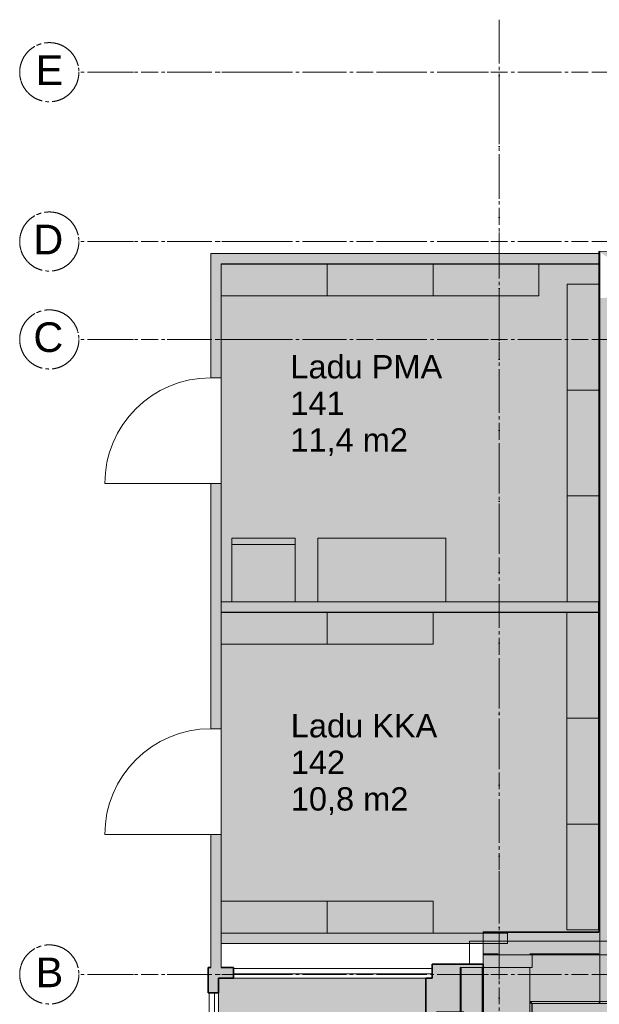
# Model space of a CAD drawing. Header units: millimetres. Extents: x -469965 to -394737, y -22321 to 14469.
# Tile 246 of 256: x -441506 to -436031, y -12885 to -3581. Entities that reach past the tile are written whole.
import ezdxf
from ezdxf.enums import TextEntityAlignment as Align

# ---------------------------------------------------------------- set-up
doc = ezdxf.new("R2010")
doc.units = ezdxf.units.MM
doc.header["$MEASUREMENT"] = 0
for name, pattern in [('CENTER', [254, 158.75, -31.75, 31.75, -31.75]), ('Dashed', [564.444447, 282.222223, -282.222223]), ('Dot & Dashed', [670.277762, 352.777767, -176.388884, 0, -141.111112])]:
    doc.linetypes.add(name, pattern=pattern)
for name, color, linetype, lineweight in [('A-06-TELJED_Pen_No__253', 7, 'Continuous', 13), ('ARCHICAD Zone Stamps_Pen_No__1', 7, 'Continuous', 13), ('New_A-AREA.IFC Model_Pen_No__1', 7, 'Continuous', 13), ('New_A-WALL.IFC Model_Pen_No__1', 7, 'Continuous', 13), ('New_A-WALL.IFC Model_Pen_No__27', 7, 'Continuous', 35), ('New_ARCHICAD Doors_Pen_No__1', 7, 'Continuous', 13), ('New_ARCHICAD Doors_Pen_No__22', 255, 'Continuous', 35), ('New_ARCHICAD Windows_Pen_No__1', 7, 'Continuous', 13), ('New_I-WALL.IFC Model_Pen_No__1', 7, 'Continuous', 13), ('SA Furniture & Equipment_Pen_No__1', 7, 'Continuous', 13)]:
    doc.layers.add(name, color=color, linetype=linetype, lineweight=lineweight)
for name, color, linetype in [('A-AREA.IFC Model', 7, 'Continuous'), ('New_A-AREA.IFC Model', 7, 'Continuous'), ('New_A-FLOR.IFC Model', 7, 'Continuous'), ('New_A-WALL.IFC Model', 7, 'Continuous'), ('New_ARCHICAD Doors', 7, 'Continuous'), ('New_I-WALL.IFC Model', 7, 'Continuous'), ('SA Furniture & Equipment', 7, 'Continuous')]:
    doc.layers.add(name, color=color, linetype=linetype)
for name, color, linetype, lineweight, true_color in [('New_A-AREA.IFC Model_Pen_No__160', 7, 'Continuous', 0, 0xe8e8e8), ('New_A-FLOR.IFC Model_Pen_No__89', 7, 'Continuous', 20, 0x71cebe), ('New_A-WALL.IFC Model_Pen_No__160', 7, 'Continuous', 0, 0xe8e8e8), ('New_I-WALL.IFC Model_Pen_No__160', 7, 'Continuous', 0, 0xe8e8e8)]:
    doc.layers.add(name, color=color, linetype=linetype, lineweight=lineweight, true_color=true_color)
doc.styles.add('GENERATED_STYLE_1', font='arial.ttf')
doc.styles.add('GENERATED_STYLE_2', font='arial.ttf')

# ---------------------------------------------------------------- blocks, each defined once
blk = doc.blocks.new('Vastuvõtt_102_1', base_point=(-433333.9, -15624.1))
at = {"layer": 'A-AREA.IFC Model', "linetype": 'Continuous', "lineweight": 0, "true_color": 0xffffff}
for points in [[(-435183.2, -12877.5), (-433683.2, -12877.5), (-433683.2, -12327.5), (-435183.2, -12327.5)], [(-435183.2, -12877.5), (-433683.2, -12877.5), (-433683.2, -12327.5), (-435183.2, -12327.5)], [(-433683.2, -12877.5), (-432833.2, -12877.5), (-432833.2, -12327.5), (-433683.2, -12327.5)], [(-433683.2, -12877.5), (-432833.2, -12877.5), (-432833.2, -12327.5), (-433683.2, -12327.5)], [(-430765.5, -18298.8), (-430765.5, -14718.8), (-431165.5, -14718.8), (-431165.5, -18298.8)], [(-431380.8, -18427.6), (-435870.8, -18427.6), (-435870.8, -18887.6), (-431380.8, -18887.6)], [(-428397.2, -18427.6), (-429897.2, -18427.6), (-429897.2, -18887.6), (-428397.2, -18887.6)]]:
    blk.add_hatch(color=7, dxfattribs=at).paths.add_polyline_path(points)
h = blk.add_hatch(color=7, dxfattribs=at)
h.paths.add_polyline_path([(-433176.5, -12877.5), (-436668.1, -12877.5), (-436668, -18427.6), (-435870.8, -18427.6), (-435680.8, -18471.6), (-431380.8, -18471.6), (-431380.8, -18427.6), (-431165.5, -18427.6), (-431165.5, -18298.8), (-430765.5, -18298.8), (-430765.5, -18427.6), (-427931.7, -18427.6), (-427931.7, -12877.5), (-431039.5, -12877.5)])
h.paths.add_polyline_path([(-430840.5, -16827.5), (-431090.5, -16827.5), (-431090.5, -16577.5), (-430840.5, -16577.5)], flags=0)
h.paths.add_polyline_path([(-430765.5, -14718.8), (-431039.5, -14718.8), (-431039.5, -14132.8), (-430765.5, -14132.8)], flags=0)
at = {"layer": 'ARCHICAD Zone Stamps_Pen_No__1', "color": 7, "lineweight": 13, "style": 'GENERATED_STYLE_1'}
for tag, p in [('ROOM_NAME', (-433333.9, -15674.4)), ('ROOM_NUMBER', (-433333.9, -16020.1)), ('ROOM_AREA', (-433333.9, -16365.8))]:
    blk.add_attdef(tag, text='', height=220, dxfattribs=at).set_placement(p, align=Align.TOP_LEFT)
blk = doc.blocks.new('Slab_3', base_point=(-406582.9, -12877.5))
at = {"layer": 'New_A-FLOR.IFC Model_Pen_No__89', "color": 123, "linetype": 'Dashed', "lineweight": 20, "true_color": 0x71cebe, "flags": 128}
blk.add_lwpolyline([(-406582.9, -12877.5), (-436667.1, -12877.5), (-436667.1, -18427.6), (-406582.9, -18427.6)], close=True, dxfattribs=at)
blk = doc.blocks.new('Lift_103_6', base_point=(-438649, -13676.4))
at = {"layer": 'A-AREA.IFC Model', "linetype": 'Continuous', "lineweight": 0, "true_color": 0xffffff}
blk.add_hatch(color=7, dxfattribs=at).paths.add_polyline_path([(-439628.1, -14716.4), (-437669.8, -14716.4), (-437669.8, -12636.4), (-439628.1, -12636.4)])
at = {"layer": 'ARCHICAD Zone Stamps_Pen_No__1', "color": 7, "lineweight": 13, "style": 'GENERATED_STYLE_1'}
for tag, p in [('ROOM_NAME', (-438649, -13726.7)), ('ROOM_NUMBER', (-438649, -14072.4)), ('ROOM_AREA', (-438649, -14418.1))]:
    blk.add_attdef(tag, text='', height=220, dxfattribs=at).set_placement(p, align=Align.TOP_LEFT)
blk = doc.blocks.new('Ladu PMA_141_30', base_point=(-438949.7, -6700))
at = {"layer": 'A-AREA.IFC Model', "linetype": 'Continuous', "lineweight": 0, "true_color": 0xe6ebee}
blk.add_hatch(color=254, dxfattribs=at).paths.add_polyline_path([(-436035.9, -5889.9), (-439603.1, -5889.9), (-439603.1, -9081.2), (-436035.9, -9081.2)])
at = {"layer": 'ARCHICAD Zone Stamps_Pen_No__1', "color": 7, "lineweight": 13, "style": 'GENERATED_STYLE_1'}
for tag, p in [('ROOM_NAME', (-438949.7, -6750.3)), ('ROOM_NUMBER', (-438949.7, -7096)), ('ROOM_AREA', (-438949.7, -7441.7))]:
    blk.add_attdef(tag, text='', height=220, dxfattribs=at).set_placement(p, align=Align.TOP_LEFT)
blk = doc.blocks.new('Ladu KKA_142_31', base_point=(-438945.4, -10092.3))
at = {"layer": 'A-AREA.IFC Model', "linetype": 'Continuous', "lineweight": 0, "true_color": 0xe6f3ff}
blk.add_hatch(color=7, dxfattribs=at).paths.add_polyline_path([(-436035.9, -12198.5), (-436035.9, -9181.2), (-439603.1, -9181.2), (-439603.1, -12211.4), (-436897.1, -12211.4), (-436897.1, -12198.5)])
at = {"layer": 'ARCHICAD Zone Stamps_Pen_No__1', "color": 7, "lineweight": 13, "style": 'GENERATED_STYLE_1'}
for tag, p in [('ROOM_NAME', (-438945.4, -10142.6)), ('ROOM_NUMBER', (-438945.4, -10488.3)), ('AC_TextStyle_1', (-438945.4, -10834))]:
    blk.add_attdef(tag, text='', height=220, dxfattribs=at).set_placement(p, align=Align.TOP_LEFT)
blk = doc.blocks.new('Slab_11', base_point=(-436667.1, -12877.5))
at = {"layer": 'New_A-FLOR.IFC Model_Pen_No__89', "color": 123, "linetype": 'Continuous', "lineweight": 20, "true_color": 0x71cebe, "flags": 128}
blk.add_lwpolyline([(-436667.1, -12877.5), (-436667.1, -18427.6), (-403385.3, -18427.6), (-403385.3, -12877.5)], close=True, dxfattribs=at)
blk = doc.blocks.new('Wall_22', base_point=(-437006.6, -12647.5))
at = {"layer": 'New_A-WALL.IFC Model_Pen_No__160', "linetype": 'Continuous', "lineweight": 0, "true_color": 0x747474}
for points in [[(-436667.1, -12857.5), (-435696.4, -12857.5), (-435696.4, -12417.5), (-436667.1, -12417.5)], [(-436667.1, -12877.5), (-435696.4, -12877.5), (-435696.4, -12857.5), (-436667.1, -12857.5)]]:
    blk.add_hatch(color=8, dxfattribs=at).paths.add_polyline_path(points)
at = {"layer": 'New_A-WALL.IFC Model_Pen_No__1', "color": 7, "linetype": 'Continuous', "lineweight": 13}
blk.add_line((-436667.1, -12857.5), (-435696.4, -12857.5), dxfattribs=at)
at = {"layer": 'New_A-WALL.IFC Model_Pen_No__1', "color": 7, "linetype": 'Continuous', "lineweight": 13, "flags": 128}
for points in [[(-435696.4, -12417.5), (-436667.1, -12417.5)], [(-436667.1, -12417.5), (-436667.1, -12538)], [(-435696.4, -12877.5), (-435696.4, -12417.5)], [(-436667.1, -12877.5), (-435696.4, -12877.5)]]:
    blk.add_lwpolyline(points, dxfattribs=at)
blk = doc.blocks.new('Simple Door Opening_2')
at = {"layer": 'New_ARCHICAD Doors_Pen_No__1', "color": 7, "linetype": 'Continuous', "lineweight": 13}
for p, q in [((-713.4, 460), (-713.4, 440)), ((-713.4, 440), (-713.4, 0)), ((713.4, 460), (713.4, 440)), ((713.4, 440), (713.4, 0))]:
    blk.add_line(p, q, dxfattribs=at)
blk = doc.blocks.new('Simple Door Opening_3')
at = {"layer": 'New_ARCHICAD Doors_Pen_No__1', "color": 7, "linetype": 'Continuous', "lineweight": 13}
for p, q in [((-400, 460), (-400, 440)), ((-400, 440), (-400, 0)), ((400, 460), (400, 440)), ((400, 440), (400, 0))]:
    blk.add_line(p, q, dxfattribs=at)
blk = doc.blocks.new('Wall_27', base_point=(-436897, -18657.6))
at = {"layer": 'New_A-WALL.IFC Model_Pen_No__160', "linetype": 'Continuous', "lineweight": 0, "true_color": 0x747474}
for points in [[(-436687.1, -12207.5), (-437121, -12207.5), (-436985.5, -12407.5), (-436687.1, -12407.5)], [(-436687.1, -12857.5), (-437127.1, -12857.5), (-437127.1, -13075.7), (-436687.1, -13075.7)], [(-436680.6, -12857.5), (-436687.1, -12857.5), (-436687.1, -12877.5), (-436667.1, -12877.5)], [(-436667.1, -12877.5), (-436687.1, -12877.5), (-436687.1, -13075.7), (-436667.1, -13075.7)], [(-436680.6, -12857.5), (-436667.1, -12877.5), (-436667.1, -12857.5)], [(-436687, -14502.5), (-437127, -14502.5), (-437127, -18427.6), (-436687, -18427.6)], [(-436667, -14502.5), (-436687, -14502.5), (-436687, -18427.6), (-436667, -18427.6)]]:
    blk.add_hatch(color=8, dxfattribs=at).paths.add_polyline_path(points)
at = {"layer": 'New_A-WALL.IFC Model_Pen_No__1', "color": 7, "linetype": 'Continuous', "lineweight": 13}
for p, q in [((-436687.1, -12857.5), (-436680.6, -12857.5)), ((-436687.1, -13075.7), (-436687.1, -12857.5)), ((-436687.1, -13075.7), (-437127.1, -13075.7)), ((-436667.1, -13075.7), (-436687.1, -13075.7)), ((-436687, -14502.5), (-437127, -14502.5)), ((-436687, -18427.6), (-436687, -14502.5)), ((-436667, -14502.5), (-436687, -14502.5))]:
    blk.add_line(p, q, dxfattribs=at)
at = {"layer": 'New_A-WALL.IFC Model_Pen_No__1', "color": 7, "linetype": 'Continuous', "lineweight": 13, "flags": 128}
for points in [[(-437127.1, -12857.5), (-437127.1, -13075.7)], [(-436667.1, -13075.7), (-436667.1, -12877.5)], [(-437127, -14502.5), (-437127, -18427.6)], [(-436667, -18427.6), (-436667, -14502.5)]]:
    blk.add_lwpolyline(points, dxfattribs=at)
at = {"layer": 'New_ARCHICAD Doors', "color": 7, "linetype": 'Continuous', "lineweight": 13, "xscale": -0.9999999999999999, "zscale": 1000, "rotation": 270.0011021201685}
for name, p in [('Simple Door Opening_2', (-437127, -13789.1)), ('Simple Door Opening_3', (-437127, -14032))]:
    blk.add_blockref(name, p, dxfattribs=at)
blk = doc.blocks.new('Wall_45', base_point=(-437668.8, -12636.4))
at = {"layer": 'New_A-WALL.IFC Model_Pen_No__160', "linetype": 'Continuous', "lineweight": 0, "true_color": 0x747474}
blk.add_hatch(color=8, dxfattribs=at).paths.add_polyline_path([(-437668.8, -12636.4), (-437668.8, -12957.4), (-437310.2, -12957.4), (-437310.2, -13075.7), (-437127.1, -13075.7), (-437127.1, -12506.4), (-437608.8, -12506.4), (-437608.8, -12636.4)])
at = {"layer": 'New_A-WALL.IFC Model_Pen_No__27', "color": 7, "linetype": 'Continuous', "lineweight": 35, "flags": 128}
for points in [[(-437127.1, -12506.4), (-437608.8, -12506.4)], [(-437608.8, -12506.4), (-437608.8, -12536.4)], [(-437127.1, -13075.7), (-437127.1, -12506.4)], [(-437668.8, -12636.4), (-437668.8, -12957.4)], [(-437608.8, -12636.4), (-437668.8, -12636.4)], [(-437568.8, -12957.4), (-437310.2, -12957.4)], [(-437310.2, -12957.4), (-437310.2, -13075.7)], [(-437310.2, -13075.7), (-437127.1, -13075.7)]]:
    blk.add_lwpolyline(points, dxfattribs=at)
blk = doc.blocks.new('Wall_47', base_point=(-437006.6, -18657.6))
at = {"layer": 'New_A-AREA.IFC Model_Pen_No__160', "linetype": 'Continuous', "lineweight": 0, "true_color": 0x747474}
for points in [[(-437337.1, -12538), (-437346.1, -12538), (-437346.1, -13075.7), (-437337.1, -13075.7)], [(-437337.1, -12538), (-437337.1, -13075.7), (-437137.1, -13075.7), (-437137.1, -12538)], [(-437137.1, -12538), (-437137.1, -13075.7), (-436687.1, -13075.7), (-436687.1, -12538)], [(-436667.1, -12538), (-436687.1, -12538), (-436687.1, -13075.7), (-436667.1, -13075.7)], [(-437346.1, -18887.6), (-437337.1, -18881.5), (-437337.1, -14486.2), (-437346.1, -14486.2)], [(-437137.1, -14486.2), (-437337.1, -14486.2), (-437337.1, -18447.6), (-437137.1, -18447.6)], [(-436687.1, -14486.2), (-437137.1, -14486.2), (-437137.1, -18447.6), (-436696.6, -18447.6), (-436687.1, -18441.1)], [(-436667.1, -14486.2), (-436687.1, -14486.2), (-436687.1, -18427.6), (-436667.1, -18427.6)], [(-437137.1, -18746), (-437137.1, -18887.6), (-436687.1, -18887.6), (-436687.1, -18447.6), (-436696.6, -18447.6)], [(-436696.6, -18447.6), (-437137.1, -18447.6), (-437137.1, -18746)], [(-436687.1, -18441.1), (-436696.6, -18447.6), (-436687.1, -18447.6)], [(-436687.1, -18441.1), (-436687.1, -18447.6), (-436667.1, -18447.6), (-436667.1, -18427.6)], [(-436687.1, -18441.1), (-436667.1, -18427.6), (-436687.1, -18427.6)], [(-437337.1, -18881.5), (-437337.1, -18887.6), (-437137.1, -18887.6), (-437137.1, -18746)], [(-437337.1, -18881.5), (-437346.1, -18887.6), (-437337.1, -18887.6)]]:
    blk.add_hatch(color=8, dxfattribs=at).paths.add_polyline_path(points)
at = {"layer": 'New_A-AREA.IFC Model_Pen_No__1', "color": 7, "linetype": 'Continuous', "lineweight": 13}
for p, q in [((-437337.1, -13075.7), (-437337.1, -12538)), ((-437137.1, -13075.7), (-437137.1, -12538)), ((-436687.1, -13075.7), (-436687.1, -12538)), ((-437337.1, -18881.5), (-437337.1, -14486.2)), ((-437137.1, -18447.6), (-437137.1, -14486.2)), ((-436687.1, -18441.1), (-436687.1, -14486.2))]:
    blk.add_line(p, q, dxfattribs=at)
at = {"layer": 'New_A-AREA.IFC Model_Pen_No__1', "color": 7, "linetype": 'Continuous', "lineweight": 13, "flags": 128}
for points in [[(-437337.1, -12538), (-437346.1, -12538)], [(-437346.1, -12538), (-437346.1, -13075.7)], [(-437137.1, -12538), (-437337.1, -12538)], [(-436687.1, -12538), (-437137.1, -12538)], [(-436667.1, -12538), (-436687.1, -12538)], [(-436667.1, -13075.7), (-436667.1, -12877.5)], [(-437346.1, -14486.2), (-437346.1, -18887.6)], [(-436667.1, -18427.6), (-436667.1, -14486.2)]]:
    blk.add_lwpolyline(points, dxfattribs=at)
at = {"layer": 'New_A-WALL.IFC Model_Pen_No__1', "color": 7, "linetype": 'Continuous', "lineweight": 13}
for p, q in [((-436687.1, -18447.6), (-436687.1, -18441.1)), ((-437137.1, -18887.6), (-437137.1, -18746)), ((-437337.1, -18887.6), (-437337.1, -18881.5))]:
    blk.add_line(p, q, dxfattribs=at)
at = {"layer": 'New_A-WALL.IFC Model_Pen_No__1', "color": 7, "linetype": 'Continuous', "lineweight": 13, "flags": 128}
for points in [[(-437346.1, -18887.6), (-437337.1, -18887.6)], [(-437337.1, -18887.6), (-437137.1, -18887.6)], [(-437137.1, -18887.6), (-436687.1, -18887.6)]]:
    blk.add_lwpolyline(points, dxfattribs=at)
blk = doc.blocks.new('Wall_52', base_point=(-436897.1, -12538))
at = {"layer": 'New_A-WALL.IFC Model_Pen_No__160', "linetype": 'Continuous', "lineweight": 0, "true_color": 0x747474}
for points in [[(-437121, -12207.5), (-437127.1, -12198.5), (-437127.1, -12207.5)], [(-437121, -12207.5), (-436035.9, -12207.5), (-436035.9, -12198.5), (-437127.1, -12198.5)], [(-437127.1, -12207.5), (-437127.1, -12407.5), (-436985.5, -12407.5), (-437121, -12207.5)], [(-436687.1, -12407.5), (-436035.9, -12407.5), (-436035.9, -12207.5), (-436687.1, -12207.5)], [(-437127.1, -12407.5), (-437127.1, -12857.5), (-436687.1, -12857.5), (-436687.1, -12848), (-436985.5, -12407.5)], [(-436687.1, -12407.5), (-436985.5, -12407.5), (-436687.1, -12848)], [(-436687.1, -12848), (-436680.6, -12857.5), (-436035.9, -12857.5), (-436035.9, -12407.5), (-436687.1, -12407.5)], [(-436680.6, -12857.5), (-436687.1, -12848), (-436687.1, -12857.5)], [(-436667.1, -12877.5), (-436035.9, -12877.5), (-436035.9, -12857.5), (-436667.1, -12857.5)]]:
    blk.add_hatch(color=8, dxfattribs=at).paths.add_polyline_path(points)
at = {"layer": 'New_A-WALL.IFC Model_Pen_No__1', "color": 7, "linetype": 'Continuous', "lineweight": 13}
for p, q in [((-437127.1, -12207.5), (-437121, -12207.5)), ((-437121, -12207.5), (-436035.9, -12207.5)), ((-437127.1, -12407.5), (-436985.5, -12407.5)), ((-436687.1, -12407.5), (-436035.9, -12407.5)), ((-436687.1, -12857.5), (-436680.6, -12857.5)), ((-436680.6, -12857.5), (-436035.9, -12857.5))]:
    blk.add_line(p, q, dxfattribs=at)
at = {"layer": 'New_A-WALL.IFC Model_Pen_No__1', "color": 7, "linetype": 'Continuous', "lineweight": 13, "flags": 128}
for points in [[(-437127.1, -12198.5), (-437127.1, -12207.5)], [(-436035.9, -12198.5), (-437127.1, -12198.5)], [(-437127.1, -12207.5), (-437127.1, -12407.5)], [(-437127.1, -12407.5), (-437127.1, -12857.5)], [(-436667.1, -12877.5), (-436035.9, -12877.5)]]:
    blk.add_lwpolyline(points, dxfattribs=at)
blk = doc.blocks.new('Door (Wall) 25')
at = {"layer": 'New_ARCHICAD Doors_Pen_No__22', "color": 255, "linetype": 'Continuous', "lineweight": 35}
blk.add_line((425, 0), (425, 850), dxfattribs=at)
blk.add_arc((425, 0), 850, 90, 180, dxfattribs=at)
blk = doc.blocks.new('Door (Wall) 26')
at = {"layer": 'New_ARCHICAD Doors_Pen_No__1', "color": 7, "linetype": 'Continuous', "lineweight": 13}
for p, q in [((-750, -450), (750, -450)), ((-750, -540), (-750, -450)), ((187.5, -405), (67.5, -405)), ((67.5, -405), (67.5, -410)), ((67.5, -410), (162.5, -410)), ((150, -448), (150, -450)), ((200, -448), (150, -448)), ((162.5, -410), (162.5, -448)), ((187.5, -448), (187.5, -405)), ((200, -450), (200, -448)), ((750, -450), (750, -540)), ((750, -540), (-750, -540)), ((67.5, -540), (67.5, -545)), ((67.5, -545), (187.5, -545)), ((187.5, -545), (187.5, -540))]:
    blk.add_line(p, q, dxfattribs=at)
blk = doc.blocks.new('Wall_58', base_point=(-435696.4, -12602.5))
at = {"layer": 'New_I-WALL.IFC Model_Pen_No__160', "linetype": 'Continuous', "lineweight": 0, "true_color": 0x747474}
for points in [[(-435826.9, -12347.5), (-435826.9, -12708.2), (-435381.6, -12347.5)], [(-435376.9, -12347.5), (-435381.6, -12347.5), (-435826.9, -12708.2), (-435826.9, -12857.5), (-435376.9, -12857.5)], [(-435376.9, -12343.7), (-435356.9, -12327.5), (-435376.9, -12327.5)], [(-435356.9, -12327.5), (-435376.9, -12343.7), (-435376.9, -12347.5), (-435356.9, -12347.5)], [(-435376.9, -12857.5), (-435182.2, -12857.5), (-435182.2, -12347.5), (-435376.9, -12347.5)], [(-435356.9, -12347.5), (-435182.2, -12347.5), (-435182.2, -12327.5), (-435356.9, -12327.5)], [(-432832.2, -12347.5), (-432166.1, -12347.5), (-432166.1, -12327.5), (-432832.2, -12327.5)], [(-432832.2, -12857.5), (-432166.1, -12857.5), (-432166.1, -12347.5), (-432832.2, -12347.5)], [(-436026.9, -12857.5), (-436035.9, -12857.5), (-436035.9, -12877.5), (-436026.9, -12870.2)], [(-435826.9, -12877.5), (-435182.2, -12877.5), (-435182.2, -12857.5), (-435826.9, -12857.5)], [(-432832.2, -12877.5), (-432166.1, -12877.5), (-432166.1, -12857.5), (-432832.2, -12857.5)]]:
    blk.add_hatch(color=8, dxfattribs=at).paths.add_polyline_path(points)
at = {"layer": 'New_I-WALL.IFC Model_Pen_No__1', "color": 7, "linetype": 'Continuous', "lineweight": 13}
for p, q in [((-435376.9, -12343.7), (-435376.9, -12347.5)), ((-435376.9, -12347.5), (-435356.9, -12347.5)), ((-435356.9, -12347.5), (-435182.2, -12347.5)), ((-435182.2, -12877.5), (-435182.2, -12327.5)), ((-432832.2, -12877.5), (-432832.2, -12327.5)), ((-432832.2, -12347.5), (-432166.1, -12347.5)), ((-435826.9, -12708.2), (-435826.9, -12857.5)), ((-435826.9, -12857.5), (-435376.9, -12857.5)), ((-435376.9, -12857.5), (-435182.2, -12857.5)), ((-432832.2, -12857.5), (-432166.1, -12857.5))]:
    blk.add_line(p, q, dxfattribs=at)
at = {"layer": 'New_I-WALL.IFC Model_Pen_No__1', "color": 7, "linetype": 'Continuous', "lineweight": 13, "flags": 128}
for points in [[(-435182.2, -12327.5), (-435356.9, -12327.5)], [(-432586.9, -12327.5), (-432832.2, -12327.5)], [(-435826.9, -12877.5), (-435182.2, -12877.5)], [(-432832.2, -12877.5), (-432166.1, -12877.5)]]:
    blk.add_lwpolyline(points, dxfattribs=at)
at = {"layer": 'New_ARCHICAD Doors_Pen_No__1', "color": 7, "linetype": 'Continuous', "lineweight": 13, "zscale": 1000}
blk.add_blockref('Door (Wall) 26', (-434432.2, -12327.5), dxfattribs=at)
at = {"layer": 'New_ARCHICAD Doors_Pen_No__22', "color": 255, "linetype": 'Continuous', "lineweight": 35, "zscale": 1000}
blk.add_blockref('Door (Wall) 25', (-433257.2, -12327.5), dxfattribs=at)
blk = doc.blocks.new('Wall_65', base_point=(-435696.4, -12602.5))
at = {"layer": 'New_A-WALL.IFC Model_Pen_No__160', "linetype": 'Continuous', "lineweight": 0, "true_color": 0x747474}
for points in [[(-435826.9, -5765.2), (-436026.9, -5770.5), (-436026.9, -5776.6), (-435826.9, -5906.8)], [(-435376.9, -5753.1), (-435826.9, -5765.2), (-435826.9, -5906.8), (-435386.5, -6193.5), (-435376.9, -6193.2)], [(-436035.9, -5770.8), (-436026.9, -5776.6), (-436026.9, -5770.5)], [(-436026.9, -12857.5), (-436026.9, -5776.6), (-436035.9, -5770.8), (-436035.9, -12857.5)], [(-435386.5, -6193.5), (-435826.9, -5906.8), (-435826.9, -6205.3)], [(-436026.9, -6210.7), (-436026.9, -12857.5), (-436011.3, -12857.5), (-435826.9, -12708.2), (-435826.9, -6205.3)], [(-435826.9, -6205.3), (-435826.9, -12347.5), (-435381.6, -12347.5), (-435376.9, -12343.7), (-435376.9, -6199.7), (-435386.5, -6193.5)], [(-435376.9, -6193.2), (-435386.5, -6193.5), (-435376.9, -6199.7)], [(-435376.9, -6213.2), (-435376.9, -12327.5), (-435356.9, -12327.5), (-435356.9, -6212.7)], [(-435376.9, -12343.7), (-435381.6, -12347.5), (-435376.9, -12347.5)], [(-435826.9, -12708.2), (-436011.3, -12857.5), (-435826.9, -12857.5)], [(-436035.9, -12877.5), (-436026.9, -12877.5), (-436026.9, -12870.2)], [(-435826.9, -12857.5), (-436011.3, -12857.5), (-436026.9, -12870.2), (-436026.9, -12877.5), (-435826.9, -12877.5)], [(-436026.9, -12857.5), (-436026.9, -12870.2), (-436011.3, -12857.5)]]:
    blk.add_hatch(color=8, dxfattribs=at).paths.add_polyline_path(points)
at = {"layer": 'New_A-WALL.IFC Model_Pen_No__1', "color": 7, "linetype": 'Continuous', "lineweight": 13}
for p, q in [((-435826.9, -5765.2), (-435826.9, -5906.8)), ((-436026.9, -5770.5), (-436026.9, -5776.6)), ((-436026.9, -12857.5), (-436026.9, -5776.6)), ((-435826.9, -12708.2), (-435826.9, -6205.3)), ((-435376.9, -6193.2), (-435376.9, -6199.7)), ((-435376.9, -12343.7), (-435376.9, -6199.7))]:
    blk.add_line(p, q, dxfattribs=at)
at = {"layer": 'New_A-WALL.IFC Model_Pen_No__1', "color": 7, "linetype": 'Continuous', "lineweight": 13, "flags": 128}
for points in [[(-436026.9, -5770.5), (-435826.9, -5765.2)], [(-435826.9, -5765.2), (-435376.9, -5753.1)], [(-436035.9, -5770.8), (-436026.9, -5770.5)], [(-436035.9, -5770.8), (-436035.9, -12198.5)], [(-435356.9, -7679.1), (-435356.9, -6212.7)], [(-435356.9, -12327.5), (-435356.9, -7979.1)]]:
    blk.add_lwpolyline(points, dxfattribs=at)
at = {"layer": 'New_I-WALL.IFC Model_Pen_No__1', "color": 7, "linetype": 'Continuous', "lineweight": 13}
for p, q in [((-435376.9, -12343.7), (-435376.9, -12347.5)), ((-435826.9, -12708.2), (-435826.9, -12857.5)), ((-436026.9, -12870.2), (-436026.9, -12877.5))]:
    blk.add_line(p, q, dxfattribs=at)
at = {"layer": 'New_I-WALL.IFC Model_Pen_No__1', "color": 7, "linetype": 'Continuous', "lineweight": 13, "flags": 128}
for points in [[(-436035.9, -12877.5), (-436026.9, -12877.5)], [(-436026.9, -12877.5), (-435826.9, -12877.5)]]:
    blk.add_lwpolyline(points, dxfattribs=at)
blk = doc.blocks.new('Wall_105', base_point=(-436897.1, -12261.4))
at = {"layer": 'New_A-WALL.IFC Model_Pen_No__160', "linetype": 'Continuous', "lineweight": 0, "true_color": 0x747474}
for points in [[(-436897.1, -12211.4), (-439602.1, -12211.4), (-439602.1, -12212.4), (-436897.1, -12212.4)], [(-436897.1, -12212.4), (-439602.1, -12212.4), (-439602.1, -12310.4), (-436897.1, -12310.4)], [(-436897.1, -12310.4), (-439602.1, -12310.4), (-439602.1, -12311.4), (-436897.1, -12311.4)]]:
    blk.add_hatch(color=8, dxfattribs=at).paths.add_polyline_path(points)
at = {"layer": 'New_A-WALL.IFC Model_Pen_No__1', "color": 7, "linetype": 'Continuous', "lineweight": 13}
for p, q in [((-436897.1, -12212.4), (-439602.1, -12212.4)), ((-436897.1, -12310.4), (-439602.1, -12310.4))]:
    blk.add_line(p, q, dxfattribs=at)
at = {"layer": 'New_A-WALL.IFC Model_Pen_No__1', "color": 7, "linetype": 'Continuous', "lineweight": 13, "flags": 128}
for points in [[(-436897.1, -12211.4), (-439602.1, -12211.4)], [(-436897.1, -12311.4), (-436897.1, -12211.4)], [(-439602.1, -12311.4), (-436897.1, -12311.4)]]:
    blk.add_lwpolyline(points, dxfattribs=at)
blk = doc.blocks.new('Door (Wall) 49')
at = {"layer": 'New_ARCHICAD Doors_Pen_No__1', "color": 7, "linetype": 'Continuous', "lineweight": 13}
blk.add_line((500, 0), (500, 1000), dxfattribs=at)
blk.add_arc((500, 0), 1000, 90, 180, dxfattribs=at)
blk = doc.blocks.new('Door (Wall) 50')
at = {"layer": 'New_ARCHICAD Doors_Pen_No__1', "color": 7, "linetype": 'Continuous', "lineweight": 13}
blk.add_line((500, 0), (500, 1000), dxfattribs=at)
blk.add_arc((500, 0), 1000, 90, 180, dxfattribs=at)
blk = doc.blocks.new('Wall_106', base_point=(-439652.1, -12586.4))
at = {"layer": 'New_A-WALL.IFC Model_Pen_No__160', "linetype": 'Continuous', "lineweight": 0, "true_color": 0x747474}
for points in [[(-439701.1, -6964.9), (-439701.1, -5790.9), (-439702.1, -5789.9), (-439702.1, -6964.9)], [(-439603.1, -6964.9), (-439603.1, -5888.9), (-439701.1, -5790.9), (-439701.1, -6964.9)], [(-439602.1, -6964.9), (-439602.1, -5889.9), (-439603.1, -5888.9), (-439603.1, -6964.9)], [(-439701.1, -10281.2), (-439701.1, -7964.9), (-439702.1, -7964.9), (-439702.1, -10281.2)], [(-439603.1, -10281.2), (-439603.1, -7964.9), (-439701.1, -7964.9), (-439701.1, -10281.2)], [(-439602.1, -10281.2), (-439602.1, -7964.9), (-439603.1, -7964.9), (-439603.1, -10281.2)], [(-439701.1, -12536.4), (-439701.1, -11281.2), (-439702.1, -11281.2), (-439702.1, -12536.4)], [(-439603.1, -12536.4), (-439603.1, -11281.2), (-439701.1, -11281.2), (-439701.1, -12536.4)], [(-439602.1, -12536.4), (-439602.1, -11281.2), (-439603.1, -11281.2), (-439603.1, -12536.4)]]:
    blk.add_hatch(color=8, dxfattribs=at).paths.add_polyline_path(points)
at = {"layer": 'New_A-WALL.IFC Model_Pen_No__1', "color": 7, "linetype": 'Continuous', "lineweight": 13}
for p, q in [((-439701.1, -6964.9), (-439701.1, -5790.9)), ((-439603.1, -6964.9), (-439603.1, -5888.9)), ((-439602.1, -6964.9), (-439702.1, -6964.9)), ((-439602.1, -7964.9), (-439702.1, -7964.9)), ((-439701.1, -10281.2), (-439701.1, -7964.9)), ((-439603.1, -10281.2), (-439603.1, -7964.9)), ((-439602.1, -10281.2), (-439702.1, -10281.2)), ((-439602.1, -11281.2), (-439702.1, -11281.2)), ((-439701.1, -12536.4), (-439701.1, -11281.2)), ((-439603.1, -12536.4), (-439603.1, -11281.2))]:
    blk.add_line(p, q, dxfattribs=at)
at = {"layer": 'New_A-WALL.IFC Model_Pen_No__1', "color": 7, "linetype": 'Continuous', "lineweight": 13, "flags": 128}
for points in [[(-439702.1, -5789.9), (-439702.1, -6964.9)], [(-439602.1, -6964.9), (-439602.1, -5889.9)], [(-439702.1, -7964.9), (-439702.1, -10281.2)], [(-439602.1, -9081.2), (-439602.1, -7964.9)], [(-439602.1, -10281.2), (-439602.1, -9181.2)], [(-439702.1, -11281.2), (-439702.1, -12536.4)], [(-439602.1, -12211.4), (-439602.1, -11281.2)], [(-439602.1, -12536.4), (-439602.1, -12311.4)]]:
    blk.add_lwpolyline(points, dxfattribs=at)
at = {"layer": 'New_ARCHICAD Doors_Pen_No__1', "color": 7, "linetype": 'Continuous', "lineweight": 13, "xscale": -1, "zscale": 1000, "rotation": 90}
for name, p in [('Door (Wall) 49', (-439702.1, -7464.9)), ('Door (Wall) 50', (-439702.1, -10781.2))]:
    blk.add_blockref(name, p, dxfattribs=at)
blk = doc.blocks.new('Wall_107', base_point=(-439652.1, -5839.9))
at = {"layer": 'New_A-WALL.IFC Model_Pen_No__160', "linetype": 'Continuous', "lineweight": 0, "true_color": 0x747474}
for points in [[(-439701.1, -5790.9), (-436035.9, -5790.9), (-436035.9, -5789.9), (-439702.1, -5789.9)], [(-439603.1, -5888.9), (-436035.9, -5888.9), (-436035.9, -5790.9), (-439701.1, -5790.9)], [(-439602.1, -5889.9), (-436035.9, -5889.9), (-436035.9, -5888.9), (-439603.1, -5888.9)]]:
    blk.add_hatch(color=8, dxfattribs=at).paths.add_polyline_path(points)
at = {"layer": 'New_A-WALL.IFC Model_Pen_No__1', "color": 7, "linetype": 'Continuous', "lineweight": 13}
for p, q in [((-439701.1, -5790.9), (-436035.9, -5790.9)), ((-439603.1, -5888.9), (-436035.9, -5888.9))]:
    blk.add_line(p, q, dxfattribs=at)
at = {"layer": 'New_A-WALL.IFC Model_Pen_No__1', "color": 7, "linetype": 'Continuous', "lineweight": 13, "flags": 128}
for points in [[(-436035.9, -5789.9), (-439702.1, -5789.9)], [(-436035.9, -5889.9), (-436035.9, -5789.9)], [(-439602.1, -5889.9), (-436035.9, -5889.9)]]:
    blk.add_lwpolyline(points, dxfattribs=at)
blk = doc.blocks.new('Wall_108', base_point=(-439652.1, -9131.2))
at = {"layer": 'New_A-WALL.IFC Model_Pen_No__160', "linetype": 'Continuous', "lineweight": 0, "true_color": 0x747474}
for points in [[(-439602.1, -9082.2), (-436038.1, -9082.2), (-436038.1, -9081.2), (-439602.1, -9081.2)], [(-439602.1, -9180.2), (-436038.1, -9180.2), (-436038.1, -9082.2), (-439602.1, -9082.2)], [(-439602.1, -9181.2), (-436038.1, -9181.2), (-436038.1, -9180.2), (-439602.1, -9180.2)]]:
    blk.add_hatch(color=8, dxfattribs=at).paths.add_polyline_path(points)
at = {"layer": 'New_A-WALL.IFC Model_Pen_No__1', "color": 7, "linetype": 'Continuous', "lineweight": 13}
for p, q in [((-439602.1, -9082.2), (-436038.1, -9082.2)), ((-439602.1, -9180.2), (-436038.1, -9180.2))]:
    blk.add_line(p, q, dxfattribs=at)
at = {"layer": 'New_A-WALL.IFC Model_Pen_No__1', "color": 7, "linetype": 'Continuous', "lineweight": 13, "flags": 128}
for points in [[(-436038.1, -9081.2), (-439602.1, -9081.2)], [(-436038.1, -9181.2), (-436038.1, -9081.2)], [(-439602.1, -9181.2), (-436038.1, -9181.2)]]:
    blk.add_lwpolyline(points, dxfattribs=at)
blk = doc.blocks.new('Window (Wall) 22')
at = {"layer": 'New_ARCHICAD Windows_Pen_No__1', "color": 7, "linetype": 'Continuous', "lineweight": 13}
for p, q in [((938.9, -10), (-938.9, -10)), ((-938.9, -10), (-938.9, -60)), ((-938.9, -60), (938.9, -60)), ((938.9, -60), (938.9, -10))]:
    blk.add_line(p, q, dxfattribs=at)
blk = doc.blocks.new('Wall_118', base_point=(-439677.1, -12586.4))
at = {"layer": 'New_A-WALL.IFC Model_Pen_No__160', "linetype": 'Continuous', "lineweight": 0, "true_color": 0x747474}
blk.add_hatch(color=8, dxfattribs=at).paths.add_polyline_path([(-439727.1, -12536.4), (-439627.1, -12636.4), (-439486.7, -12636.4), (-439486.7, -12536.4)])
at = {"layer": 'New_A-WALL.IFC Model_Pen_No__27', "color": 7, "linetype": 'Continuous', "lineweight": 35}
blk.add_line((-439486.7, -12636.4), (-439486.7, -12536.4), dxfattribs=at)
at = {"layer": 'New_A-WALL.IFC Model_Pen_No__27', "color": 7, "linetype": 'Continuous', "lineweight": 35, "flags": 128}
for points in [[(-439702.1, -12536.4), (-439727.1, -12536.4)], [(-439486.7, -12536.4), (-439602.1, -12536.4)], [(-437608.8, -12636.4), (-437608.8, -12536.4)], [(-439627.1, -12636.4), (-439486.7, -12636.4)]]:
    blk.add_lwpolyline(points, dxfattribs=at)
at = {"layer": 'New_ARCHICAD Windows_Pen_No__1', "color": 7, "linetype": 'Continuous', "lineweight": 13, "zscale": 1000}
blk.add_blockref('Window (Wall) 22', (-438547.8, -12536.4), dxfattribs=at)
blk = doc.blocks.new('Window (Wall) 23')
at = {"layer": 'New_ARCHICAD Windows_Pen_No__1', "color": 7, "linetype": 'Continuous', "lineweight": 13}
for p, q in [((900, -40), (-900, -40)), ((-900, -40), (-900, -90)), ((-900, -90), (900, -90)), ((900, -90), (900, -40))]:
    blk.add_line(p, q, dxfattribs=at)
blk = doc.blocks.new('Wall_119', base_point=(-439677.1, -14766.4))
at = {"layer": 'New_A-WALL.IFC Model_Pen_No__160', "linetype": 'Continuous', "lineweight": 0, "true_color": 0x747474}
for points in [[(-439727.1, -12776.4), (-439627.1, -12776.4), (-439627.1, -12636.4), (-439727.1, -12536.4)], [(-439727.1, -14816.4), (-439627.1, -14716.4), (-439627.1, -14576.4), (-439727.1, -14576.4)]]:
    blk.add_hatch(color=8, dxfattribs=at).paths.add_polyline_path(points)
at = {"layer": 'New_A-WALL.IFC Model_Pen_No__27', "color": 7, "linetype": 'Continuous', "lineweight": 35}
for p, q in [((-439627.1, -12776.4), (-439727.1, -12776.4)), ((-439627.1, -14576.4), (-439727.1, -14576.4))]:
    blk.add_line(p, q, dxfattribs=at)
at = {"layer": 'New_A-WALL.IFC Model_Pen_No__27', "color": 7, "linetype": 'Continuous', "lineweight": 35, "flags": 128}
for points in [[(-439727.1, -12536.4), (-439727.1, -12776.4)], [(-439627.1, -12776.4), (-439627.1, -12636.4)], [(-439727.1, -14576.4), (-439727.1, -14816.4)], [(-439627.1, -14716.4), (-439627.1, -14576.4)]]:
    blk.add_lwpolyline(points, dxfattribs=at)
at = {"layer": 'New_ARCHICAD Windows_Pen_No__1', "color": 7, "linetype": 'Continuous', "lineweight": 13, "zscale": 1000, "rotation": 270}
blk.add_blockref('Window (Wall) 23', (-439627.1, -13676.4), dxfattribs=at)
blk = doc.blocks.new('Wall 1')
at = {"layer": 'New_A-WALL.IFC Model_Pen_No__1', "color": 7, "linetype": 'Continuous', "lineweight": 13}
for p, q in [((1310.3, 6730.1), (0, 6730.1)), ((0, 6730.1), (0.3, 6511.7)), ((130.3, 6511.9), (130.2, 6600.1)), ((130.2, 6600.1), (1440.3, 6600.1)), ((0.3, 6511.7), (130.3, 6511.9))]:
    blk.add_line(p, q, dxfattribs=at)
blk = doc.blocks.new('Bookshelf 02 23')
at = {"layer": 'SA Furniture & Equipment_Pen_No__1', "color": 7, "linetype": 'Continuous', "lineweight": 13, "flags": 128}
blk.add_lwpolyline([(0, 0), (1000, 0), (1000, 300), (0, 300)], close=True, dxfattribs=at)
blk = doc.blocks.new('Refrigerator 23')
at = {"layer": 'SA Furniture & Equipment_Pen_No__1', "color": 7, "linetype": 'Continuous', "lineweight": 13}
blk.add_line((0, 60), (600, 60), dxfattribs=at)
at = {"layer": 'SA Furniture & Equipment_Pen_No__1', "color": 7, "linetype": 'Continuous', "lineweight": 13, "flags": 128}
blk.add_lwpolyline([(0, 0), (600, 0), (600, 600), (0, 600)], close=True, dxfattribs=at)
blk = doc.blocks.new('Office Desk Rect 23_3')
at = {"layer": 'SA Furniture & Equipment_Pen_No__1', "color": 7, "linetype": 'Continuous', "lineweight": 13, "flags": 128}
blk.add_lwpolyline([(0, 0), (1210.6, 0), (1210.6, 600), (0, 600)], close=True, dxfattribs=at)

msp = doc.modelspace()

# ---------------------------------------------------------------- linework, layer by layer
at = {"layer": 'A-06-TELJED_Pen_No__253', "color": 7, "linetype": 'Dot & Dashed', "lineweight": 13}
for p, q in [((-436976.2, -3581.3), (-436976.2, -21762.1)), ((-397527.1, -4077.5), (-440947.5, -4077.5)), ((-397527.1, -5677.5), (-440947.5, -5677.5)), ((-397527.1, -6602.5), (-440947.5, -6602.5)), ((-397527.1, -12602.5), (-440947.5, -12602.5)), ((-397527.1, -12602.5), (-440947.5, -12602.5))]:
    msp.add_line(p, q, dxfattribs=at)
at = {"layer": 'A-06-TELJED_Pen_No__253', "color": 7, "linetype": 'CENTER', "lineweight": 13}
for p, q in [((-436976.2, -3581.3), (-436976.2, -21762.1)), ((-397527.1, -4077.5), (-440947.5, -4077.5)), ((-397527.1, -5677.5), (-440947.5, -5677.5)), ((-397527.1, -6602.5), (-440947.5, -6602.5)), ((-397527.1, -12602.5), (-440947.5, -12602.5)), ((-397527.1, -12602.5), (-440947.5, -12602.5))]:
    msp.add_line(p, q, dxfattribs=at)
at = {"layer": 'A-06-TELJED_Pen_No__253', "color": 7, "linetype": 'Dot & Dashed', "lineweight": 13}
for centre in [(-441226.8, -4077.5), (-441226.8, -5677.5), (-441226.8, -6602.5), (-441226.8, -12602.5)]:
    msp.add_circle(centre, 279.4, dxfattribs=at)
at = {"layer": 'A-06-TELJED_Pen_No__253', "color": 7, "linetype": 'CENTER', "lineweight": 13}
for centre in [(-441226.8, -4077.5), (-441226.8, -5677.5), (-441226.8, -6602.5), (-441226.8, -12602.5)]:
    msp.add_circle(centre, 279.4, dxfattribs=at)
at = {"layer": 'A-AREA.IFC Model', "color": 254, "linetype": 'Continuous', "lineweight": 0, "true_color": 0xe6ebee, "flags": 128}
msp.add_lwpolyline([(-436035.9, -5889.9), (-439603.1, -5889.9), (-439603.1, -9081.2), (-436035.9, -9081.2)], close=True, dxfattribs=at)
at = {"layer": 'A-AREA.IFC Model', "color": 7, "linetype": 'Continuous', "lineweight": 0, "true_color": 0xe6f3ff, "flags": 128}
msp.add_lwpolyline([(-436035.9, -12198.5), (-436035.9, -9181.2), (-439603.1, -9181.2), (-439603.1, -12211.4), (-436897.1, -12211.4), (-436897.1, -12198.5)], close=True, dxfattribs=at)
at = {"layer": 'A-AREA.IFC Model', "color": 7, "linetype": 'Continuous', "lineweight": 0, "true_color": 0xffffff, "flags": 128}
for points in [[(-439628.1, -14716.4), (-437669.8, -14716.4), (-437669.8, -12636.4), (-439628.1, -12636.4)], [(-433176.5, -12877.5), (-436668.1, -12877.5), (-436668, -18427.6), (-435870.8, -18427.6), (-435680.8, -18471.6), (-431380.8, -18471.6), (-431380.8, -18427.6), (-431165.5, -18427.6), (-431165.5, -18298.8), (-430765.5, -18298.8), (-430765.5, -18427.6), (-427931.7, -18427.6), (-427931.7, -12877.5), (-431039.5, -12877.5)]]:
    msp.add_lwpolyline(points, close=True, dxfattribs=at)

# ---------------------------------------------------------------- block references
at = {"layer": 'A-AREA.IFC Model', "color": 7, "linetype": 'Continuous', "lineweight": 13}
for name, p, values in [('Ladu PMA_141_30', (-438949.7, -6700), {'ROOM_NAME': 'Ladu PMA', 'ROOM_NUMBER': '141', 'ROOM_AREA': '11,4 m2'}), ('Ladu KKA_142_31', (-438945.4, -10092.3), {'AC_TextStyle_1': '10,8 m2', 'ROOM_NAME': 'Ladu KKA', 'ROOM_NUMBER': '142'}), ('Vastuvõtt_102_1', (-433333.9, -15624.1), {'ROOM_NAME': 'Vastuvõtt', 'ROOM_NUMBER': '102', 'ROOM_AREA': '52,3 m2'}), ('Lift_103_6', (-438649, -13676.4), {'ROOM_NAME': 'Lift', 'ROOM_NUMBER': '103', 'ROOM_AREA': '4,1 m2'})]:
    msp.add_blockref(name, p, dxfattribs=at).add_auto_attribs(values)
at = {"layer": 'New_A-AREA.IFC Model', "color": 7, "lineweight": 35}
msp.add_blockref('Wall_47', (-437006.6, -18657.6), dxfattribs=at)
at = {"layer": 'New_A-FLOR.IFC Model', "color": 123, "linetype": 'Continuous', "lineweight": 20, "true_color": 0x71cebe}
for name, p in [('Slab_3', (-406582.9, -12877.5)), ('Slab_11', (-436667.1, -12877.5))]:
    msp.add_blockref(name, p, dxfattribs=at)
at = {"layer": 'New_A-WALL.IFC Model', "color": 7, "lineweight": 35}
for name, p in [('Wall_65', (-435696.4, -12602.5)), ('Wall_106', (-439652.1, -12586.4)), ('Wall_107', (-439652.1, -5839.9)), ('Wall_108', (-439652.1, -9131.2)), ('Wall_105', (-436897.1, -12261.4)), ('Wall_52', (-436897.1, -12538)), ('Wall_27', (-436897, -18657.6)), ('Wall_22', (-437006.6, -12647.5)), ('Wall_118', (-439677.1, -12586.4)), ('Wall_119', (-439677.1, -14766.4)), ('Wall_45', (-437668.8, -12636.4))]:
    msp.add_blockref(name, p, dxfattribs=at)
at = {"layer": 'New_A-WALL.IFC Model_Pen_No__1', "color": 7, "linetype": 'Continuous', "lineweight": 13, "zscale": 1000}
msp.add_blockref('Wall 1', (-437257.3, -19017.6), dxfattribs=at)
at = {"layer": 'New_I-WALL.IFC Model', "color": 7, "lineweight": 35}
msp.add_blockref('Wall_58', (-435696.4, -12602.5), dxfattribs=at)
at = {"layer": 'SA Furniture & Equipment', "color": 7, "linetype": 'Continuous', "lineweight": 13, "zscale": 1000}
msp.add_blockref('Office Desk Rect 23_3', (-438690.3, -9081.2), dxfattribs=at)
at = {"layer": 'SA Furniture & Equipment_Pen_No__1', "color": 7, "linetype": 'Continuous', "lineweight": 13, "zscale": 1000}
for name, p, rotation in [('Bookshelf 02 23', (-438602.1, -5889.9), 180), ('Bookshelf 02 23', (-437602.1, -5889.9), 180), ('Bookshelf 02 23', (-436602.1, -5889.9), 180), ('Bookshelf 02 23', (-436035.9, -7081.2), 90), ('Bookshelf 02 23', (-436035.9, -8081.2), 90), ('Bookshelf 02 23', (-436035.9, -9081.2), 90), ('Refrigerator 23', (-438903.2, -8481.2), 180), ('Bookshelf 02 23', (-438602.1, -9181.2), 180), ('Bookshelf 02 23', (-437602.1, -9181.2), 180), ('Bookshelf 02 23', (-436038.1, -10181.2), 90), ('Bookshelf 02 23', (-436038.1, -11181.2), 90), ('Bookshelf 02 23', (-436038.1, -12181.2), 90), ('Bookshelf 02 23', (-438602.1, -11911.4), 180), ('Bookshelf 02 23', (-437602.1, -11911.4), 180)]:
    msp.add_blockref(name, p, dxfattribs=dict(at, rotation=rotation))

# ---------------------------------------------------------------- texts
at = {"layer": 'A-06-TELJED_Pen_No__253', "color": 7, "linetype": 'Continuous', "lineweight": 13, "char_height": 280, "attachment_point": 6, "style": 'GENERATED_STYLE_2'}
for s, insert in [('\\A1;{\\pqr;\\fArial Baltic|b0|i0|c186|p34;E}', (-441094.7, -4058)), ('\\A1;{\\pqr;\\fArial Baltic|b0|i0|c186|p34;E}', (-441094.7, -4058)), ('\\A1;{\\pqr;\\fArial Baltic|b0|i0|c186|p34;D}', (-441094.7, -5658)), ('\\A1;{\\pqr;\\fArial Baltic|b0|i0|c186|p34;D}', (-441094.7, -5658)), ('\\A1;{\\pqr;\\fArial Baltic|b0|i0|c186|p34;C}', (-441094.7, -6582.9)), ('\\A1;{\\pqr;\\fArial Baltic|b0|i0|c186|p34;C}', (-441094.7, -6582.9)), ('\\A1;{\\pqr;\\fArial Baltic|b0|i0|c186|p34;B}', (-441094.7, -12583)), ('\\A1;{\\pqr;\\fArial Baltic|b0|i0|c186|p34;B}', (-441094.7, -12583))]:
    msp.add_mtext(s, dxfattribs=dict(at, insert=insert))

doc.saveas('drawing.dxf')
